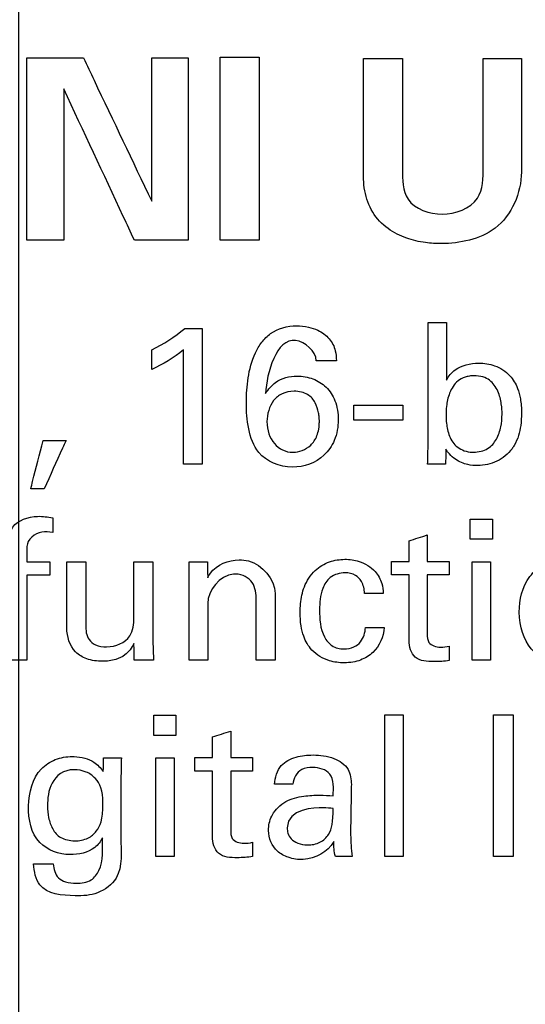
# Model space of a CAD drawing. Header units: inches. Extents: x 0 to 34, y 0 to 22.
# Tile 85 of 111: x 14.396 to 14.647, y 17.82 to 18.308. Entities that reach past the tile are written whole.
import ezdxf

# ---------------------------------------------------------------- set-up
doc = ezdxf.new("R2010")
doc.units = ezdxf.units.IN
doc.header["$LTSCALE"] = 1.87
doc.header["$MEASUREMENT"] = 0
doc.layers.get('0').update_dxf_attribs({"linetype": 'CONTINUOUS'})
doc.layers.add('DATUMCURVES', color=7, linetype='CONTINUOUS')
doc.layers.add('DIMENSIONS', color=7, linetype='CONTINUOUS')
doc.styles.get("Standard").update_dxf_attribs({"font": 'txt', "width": 0.8})
doc.dimstyles.new('DIMSTYLE_1', dxfattribs={"dimtxt": 0.125, "dimasz": 0.18, "dimexe": 0.18, "dimexo": 0.0625, "dimgap": 0.09, "dimtad": 0, "dimtih": 1, "dimtoh": 1, "dimdec": 3, "dimzin": 4, "dimdsep": 46, "dimtxsty": 'STANDARD', "dimblk": '_FILLED', "dimblk1": '_FILLED', "dimblk2": '_FILLED', "dimcen": 0.09, "dimadec": 0, "dimazin": 0, "dimtp": 0.001, "dimtm": 0.001, "dimtfac": 1, "dimtdec": 3, "dimtofl": 0, "dimtmove": 0, "dimatfit": 3, "dimldrblk": '_FILLED', "dimfxl": 1, "dimtolj": 1, "dimtzin": 4, "dimarcsym": 0})

# ---------------------------------------------------------------- blocks, each defined once
blk = doc.blocks.new('_FILLED')
at = {"color": 0, "linetype": 'BYBLOCK'}
blk.add_solid([(0, 0), (-1, 0.1736), (-1, -0.1736)], dxfattribs=at)
blk = doc.blocks.new('*D5')
at = {"layer": 'DIMENSIONS', "color": 2, "linetype": 'CONTINUOUS'}
for p, q in [((13.50928, 17.28152), (13.50928, 20.0984)), ((14.39598, 17.28152), (14.39598, 20.0984)), ((13.50928, 19.9734), (13.14928, 19.9734)), ((14.39598, 19.9734), (14.74806, 19.9734))]:
    blk.add_line(p, q, dxfattribs=at)
at = {"layer": 'DIMENSIONS', "color": 2, "linetype": 'CONTINUOUS', "xscale": 0.18, "yscale": 0.18, "zscale": 0.18}
blk.add_blockref('_FILLED', (13.50928, 19.9734), dxfattribs=at)
at = {"layer": 'DIMENSIONS', "color": 2, "linetype": 'CONTINUOUS', "xscale": 0.18, "yscale": 0.18, "zscale": 0.18, "rotation": 180}
blk.add_blockref('_FILLED', (14.39598, 19.9734), dxfattribs=at)
at = {"layer": 'DIMENSIONS', "color": 2, "linetype": 'CONTINUOUS', "width": 0.8}
for s, p in [('[', (15.33556, 19.9109)), (']', (15.93556, 19.9109)), ('.887', (14.81056, 19.9109)), ('22.52', (15.43556, 19.9109))]:
    blk.add_text(s, height=0.125, dxfattribs=at).set_placement(p)

msp = doc.modelspace()

# ---------------------------------------------------------------- linework, layer by layer
at = {"layer": 'DATUMCURVES', "color": 40, "linetype": 'CONTINUOUS'}
for points, knots in [([(14.40003, 18.28947, 0.8645), (14.40149, 18.28947, 0.8645), (14.41082, 18.28947, 0.8645), (14.42015, 18.28947, 0.8645), (14.42803, 18.28947, 0.8645)], [0, 0, 0, 0, 0.15625, 1, 1, 1, 1]), ([(14.40003, 18.19909, 0.8645), (14.40003, 18.2038, 0.8645), (14.40003, 18.23392, 0.8645), (14.40003, 18.26405, 0.8645), (14.40003, 18.28947, 0.8645)], [0, 0, 0, 0, 0.15625, 1, 1, 1, 1]), ([(14.42803, 18.28947, 0.8645), (14.42979, 18.28576, 0.8645), (14.44109, 18.26206, 0.8645), (14.45238, 18.23835, 0.8645), (14.46191, 18.21835, 0.8645)], [0, 0, 0, 0, 0.15625, 1, 1, 1, 1]), ([(14.46191, 18.21835, 0.8645), (14.46191, 18.22205, 0.8645), (14.46191, 18.24576, 0.8645), (14.46191, 18.26946, 0.8645), (14.46191, 18.28947, 0.8645)], [0, 0, 0, 0, 0.15625, 1, 1, 1, 1]), ([(14.46191, 18.28947, 0.8645), (14.46285, 18.28947, 0.8645), (14.46885, 18.28947, 0.8645), (14.47484, 18.28947, 0.8645), (14.47991, 18.28947, 0.8645)], [0, 0, 0, 0, 0.15625, 1, 1, 1, 1]), ([(14.47991, 18.28947, 0.8645), (14.47991, 18.28476, 0.8645), (14.47991, 18.25464, 0.8645), (14.47991, 18.22451, 0.8645), (14.47991, 18.19909, 0.8645)], [0, 0, 0, 0, 0.15625, 1, 1, 1, 1]), ([(14.49579, 18.28972, 0.8645), (14.4968, 18.28972, 0.8645), (14.50325, 18.28972, 0.8645), (14.50971, 18.28972, 0.8645), (14.51516, 18.28972, 0.8645)], [0, 0, 0, 0, 0.15625, 1, 1, 1, 1]), ([(14.49579, 18.19909, 0.8645), (14.49579, 18.20381, 0.8645), (14.49579, 18.23402, 0.8645), (14.49579, 18.26423, 0.8645), (14.49579, 18.28972, 0.8645)], [0, 0, 0, 0, 0.15625, 1, 1, 1, 1]), ([(14.51516, 18.28972, 0.8645), (14.51516, 18.285, 0.8645), (14.51516, 18.25479, 0.8645), (14.51516, 18.22458, 0.8645), (14.51516, 18.19909, 0.8645)], [0, 0, 0, 0, 0.15625, 1, 1, 1, 1]), ([(14.56678, 18.23522, 0.8645), (14.56678, 18.23803, 0.8645), (14.56678, 18.25603, 0.8645), (14.56678, 18.27403, 0.8645), (14.56678, 18.28922, 0.8645)], [0, 0, 0, 0, 0.15625, 1, 1, 1, 1]), ([(14.56678, 18.28922, 0.8645), (14.56779, 18.28922, 0.8645), (14.57425, 18.28922, 0.8645), (14.58071, 18.28922, 0.8645), (14.58616, 18.28922, 0.8645)], [0, 0, 0, 0, 0.15625, 1, 1, 1, 1]), ([(14.58616, 18.28922, 0.8645), (14.58616, 18.28635, 0.8645), (14.58616, 18.26802, 0.8645), (14.58616, 18.24968, 0.8645), (14.58616, 18.23422, 0.8645)], [0, 0, 0, 0, 0.15625, 1, 1, 1, 1]), ([(14.62616, 18.23522, 0.8645), (14.62616, 18.23803, 0.8645), (14.62616, 18.25603, 0.8645), (14.62616, 18.27403, 0.8645), (14.62616, 18.28922, 0.8645)], [0, 0, 0, 0, 0.15625, 1, 1, 1, 1]), ([(14.62616, 18.28922, 0.8645), (14.62714, 18.28922, 0.8645), (14.63343, 18.28922, 0.8645), (14.63972, 18.28922, 0.8645), (14.64503, 18.28922, 0.8645)], [0, 0, 0, 0, 0.15625, 1, 1, 1, 1]), ([(14.64503, 18.28922, 0.8645), (14.64503, 18.28628, 0.8645), (14.64503, 18.26749, 0.8645), (14.64503, 18.2487, 0.8645), (14.64503, 18.23285, 0.8645)], [0, 0, 0, 0, 0.15625, 1, 1, 1, 1]), ([(14.45328, 18.19909, 0.8645), (14.45146, 18.203, 0.8645), (14.43979, 18.228, 0.8645), (14.42813, 18.253, 0.8645), (14.41829, 18.27409, 0.8645)], [0, 0, 0, 0, 0.15625, 1, 1, 1, 1]), ([(14.41829, 18.27409, 0.8645), (14.41829, 18.27019, 0.8645), (14.41829, 18.24519, 0.8645), (14.41829, 18.22019, 0.8645), (14.41829, 18.19909, 0.8645)], [0, 0, 0, 0, 0.15625, 1, 1, 1, 1]), ([(14.64503, 18.23285, 0.8645), (14.64503, 18.22261, 0.8645), (14.63803, 18.20613, 0.8645), (14.61944, 18.19849, 0.8645), (14.60743, 18.19703, 0.8645), (14.59694, 18.19772, 0.8645), (14.58784, 18.19975, 0.8645), (14.57844, 18.20442, 0.8645), (14.57072, 18.21258, 0.8645), (14.56676, 18.22359, 0.8645), (14.56678, 18.23132, 0.8645), (14.56678, 18.23522, 0.8645)], [0, 0, 0, 0, 0.254306, 0.370789, 0.486737, 0.55245, 0.631347, 0.716886, 0.809616, 0.903037, 1, 1, 1, 1]), ([(14.60579, 18.21197, 0.8645), (14.61218, 18.21197, 0.8645), (14.62604, 18.21682, 0.8645), (14.62616, 18.23001, 0.8645), (14.62616, 18.23522, 0.8645)], [0, 0, 0, 0, 0.55096, 1, 1, 1, 1]), ([(14.58616, 18.23422, 0.8645), (14.58616, 18.22919, 0.8645), (14.58618, 18.21642, 0.8645), (14.59964, 18.21197, 0.8645), (14.60579, 18.21197, 0.8645)], [0, 0, 0, 0, 0.44969, 1, 1, 1, 1]), ([(14.41829, 18.19909, 0.8645), (14.41734, 18.19909, 0.8645), (14.41125, 18.19909, 0.8645), (14.40517, 18.19909, 0.8645), (14.40003, 18.19909, 0.8645)], [0, 0, 0, 0, 0.15625, 1, 1, 1, 1]), ([(14.47991, 18.19909, 0.8645), (14.47852, 18.19909, 0.8645), (14.46965, 18.19909, 0.8645), (14.46077, 18.19909, 0.8645), (14.45328, 18.19909, 0.8645)], [0, 0, 0, 0, 0.15625, 1, 1, 1, 1]), ([(14.51516, 18.19909, 0.8645), (14.51415, 18.19909, 0.8645), (14.50769, 18.19909, 0.8645), (14.50124, 18.19909, 0.8645), (14.49579, 18.19909, 0.8645)], [0, 0, 0, 0, 0.15625, 1, 1, 1, 1]), ([(14.51643, 18.14845, 0.8645), (14.51769, 18.15009, 0.8645), (14.52232, 18.15479, 0.8645), (14.53121, 18.15712, 0.8645), (14.53928, 18.15626, 0.8645), (14.54493, 18.15429, 0.8645), (14.55018, 18.15068, 0.8645), (14.5531, 18.14488, 0.8645), (14.55335, 18.14097, 0.8645), (14.55341, 18.13931, 0.8645)], [0, 0, 0, 0, 0.124789, 0.398948, 0.520491, 0.619648, 0.762348, 0.898718, 1, 1, 1, 1]), ([(14.59882, 18.09673, 0.8645), (14.59882, 18.09993, 0.8645), (14.59882, 18.12041, 0.8645), (14.59882, 18.1409, 0.8645), (14.59882, 18.15818, 0.8645)], [0, 0, 0, 0, 0.15625, 1, 1, 1, 1]), ([(14.60794, 18.15818, 0.8645), (14.60794, 18.1567, 0.8645), (14.60794, 18.1472, 0.8645), (14.60794, 18.1377, 0.8645), (14.60794, 18.12969, 0.8645)], [0, 0, 0, 0, 0.15625, 1, 1, 1, 1]), ([(14.48691, 18.15526, 0.8645), (14.48691, 18.15175, 0.8645), (14.48691, 18.12933, 0.8645), (14.48691, 18.1069, 0.8645), (14.48691, 18.08798, 0.8645)], [0, 0, 0, 0, 0.15625, 1, 1, 1, 1]), ([(14.55019, 18.09583, 0.8645), (14.54934, 18.09459, 0.8645), (14.54465, 18.08914, 0.8645), (14.53118, 18.08418, 0.8645), (14.51424, 18.09099, 0.8645), (14.50939, 18.10567, 0.8645), (14.50849, 18.11825, 0.8645), (14.50934, 18.13104, 0.8645), (14.51189, 18.14117, 0.8645), (14.51518, 18.1468, 0.8645), (14.51643, 18.14845, 0.8645)], [0, 0, 0, 0, 0.04644, 0.220532, 0.408709, 0.54006, 0.676773, 0.802949, 0.936541, 1, 1, 1, 1]), ([(14.5434, 18.13931, 0.8645), (14.54334, 18.14408, 0.8645), (14.52588, 18.15871, 0.8645), (14.5188, 18.13312, 0.8645), (14.5183, 18.12308, 0.8645)], [0, 0, 0, 0, 0.321619, 1, 1, 1, 1]), ([(14.47757, 18.08798, 0.8645), (14.47757, 18.09093, 0.8645), (14.47757, 18.10983, 0.8645), (14.47757, 18.12872, 0.8645), (14.47757, 18.14466, 0.8645)], [0, 0, 0, 0, 0.15625, 1, 1, 1, 1]), ([(14.60794, 18.12969, 0.8645), (14.60903, 18.1316, 0.8645), (14.61313, 18.13666, 0.8645), (14.62258, 18.1386, 0.8645), (14.63229, 18.13733, 0.8645), (14.63945, 18.1327, 0.8645), (14.64317, 18.12629, 0.8645), (14.64483, 18.11992, 0.8645), (14.64523, 18.11368, 0.8645), (14.64489, 18.10756, 0.8645), (14.64381, 18.10203, 0.8645), (14.64239, 18.09878, 0.8645), (14.64144, 18.0972, 0.8645)], [0, 0, 0, 0, 0.091449, 0.259189, 0.369417, 0.495185, 0.596081, 0.670003, 0.766977, 0.854423, 0.924003, 1, 1, 1, 1]), ([(14.62175, 18.13183, 0.8645), (14.62062, 18.13187, 0.8645), (14.61935, 18.13169, 0.8645), (14.6163, 18.13102, 0.8645), (14.61239, 18.12875, 0.8645), (14.60905, 18.12342, 0.8645), (14.60776, 18.11617, 0.8645), (14.60776, 18.1123, 0.8645), (14.60774, 18.10869, 0.8645), (14.60908, 18.10179, 0.8645), (14.61257, 18.096, 0.8645), (14.61796, 18.09406, 0.8645), (14.62069, 18.09393, 0.8645)], [0, 0, 0, 0, 0.03108, 0.062159, 0.124318, 0.248637, 0.372955, 0.497273, 0.625419, 0.753565, 0.881711, 1, 1, 1, 1]), ([(14.62069, 18.09393, 0.8645), (14.62091, 18.09392, 0.8645), (14.6236, 18.09386, 0.8645), (14.62893, 18.0953, 0.8645), (14.63295, 18.10011, 0.8645), (14.63512, 18.10669, 0.8645), (14.63557, 18.11166, 0.8645), (14.63533, 18.11757, 0.8645), (14.63382, 18.12435, 0.8645), (14.63038, 18.12912, 0.8645), (14.62635, 18.13142, 0.8645), (14.62293, 18.13179, 0.8645), (14.62175, 18.13183, 0.8645)], [0, 0, 0, 0, 0.014229, 0.167326, 0.320423, 0.47352, 0.626617, 0.719962, 0.813308, 0.906654, 0.953327, 1, 1, 1, 1]), ([(14.5183, 18.12308, 0.8645), (14.5197, 18.1251, 0.8645), (14.52367, 18.1301, 0.8645), (14.53296, 18.13227, 0.8645), (14.54184, 18.13079, 0.8645), (14.54878, 18.12654, 0.8645), (14.55343, 18.11919, 0.8645), (14.5548, 18.10975, 0.8645), (14.55348, 18.10149, 0.8645), (14.55105, 18.09706, 0.8645), (14.55019, 18.09583, 0.8645)], [0, 0, 0, 0, 0.110495, 0.277898, 0.396883, 0.511588, 0.632591, 0.775828, 0.932797, 1, 1, 1, 1]), ([(14.54496, 18.10917, 0.8645), (14.54497, 18.10983, 0.8645), (14.54494, 18.10995, 0.8645), (14.54486, 18.11162, 0.8645), (14.5445, 18.11423, 0.8645), (14.5432, 18.11862, 0.8645), (14.53969, 18.12286, 0.8645), (14.533, 18.1247, 0.8645), (14.52611, 18.12322, 0.8645), (14.52069, 18.1186, 0.8645), (14.51902, 18.11276, 0.8645), (14.519, 18.10908, 0.8645)], [0, 0, 0, 0, 0.034542, 0.069085, 0.13817, 0.276339, 0.414509, 0.552679, 0.664509, 0.776339, 1, 1, 1, 1]), ([(14.56197, 18.11725, 0.8645), (14.56324, 18.11725, 0.8645), (14.57137, 18.11725, 0.8645), (14.5795, 18.11725, 0.8645), (14.58637, 18.11725, 0.8645)], [0, 0, 0, 0, 0.15625, 1, 1, 1, 1]), ([(14.519, 18.10908, 0.8645), (14.51896, 18.10489, 0.8645), (14.52102, 18.09901, 0.8645), (14.5266, 18.09468, 0.8645), (14.53147, 18.09359, 0.8645), (14.53653, 18.09447, 0.8645), (14.54086, 18.09712, 0.8645), (14.54354, 18.10096, 0.8645), (14.54458, 18.10479, 0.8645), (14.54491, 18.10708, 0.8645), (14.54495, 18.10869, 0.8645), (14.54496, 18.10917, 0.8645)], [0, 0, 0, 0, 0.277115, 0.415673, 0.55423, 0.665673, 0.777115, 0.888558, 0.944279, 0.972139, 1, 1, 1, 1]), ([(14.58637, 18.10986, 0.8645), (14.58509, 18.10986, 0.8645), (14.57696, 18.10986, 0.8645), (14.56883, 18.10986, 0.8645), (14.56197, 18.10986, 0.8645)], [0, 0, 0, 0, 0.15625, 1, 1, 1, 1]), ([(14.40193, 18.07573, 0.8645), (14.40225, 18.07698, 0.8645), (14.40433, 18.08495, 0.8645), (14.4064, 18.09292, 0.8645), (14.40816, 18.09965, 0.8645)], [0, 0, 0, 0, 0.15625, 1, 1, 1, 1]), ([(14.41944, 18.09965, 0.8645), (14.41887, 18.0984, 0.8645), (14.41524, 18.09043, 0.8645), (14.41161, 18.08246, 0.8645), (14.40855, 18.07573, 0.8645)], [0, 0, 0, 0, 0.15625, 1, 1, 1, 1]), ([(14.64144, 18.0972, 0.8645), (14.64112, 18.09667, 0.8645), (14.63896, 18.09343, 0.8645), (14.63456, 18.08972, 0.8645), (14.62828, 18.08765, 0.8645), (14.62338, 18.08714, 0.8645), (14.61789, 18.08766, 0.8645), (14.61302, 18.0897, 0.8645), (14.60951, 18.09266, 0.8645), (14.6082, 18.09457, 0.8645), (14.60766, 18.09537, 0.8645)], [0, 0, 0, 0, 0.045932, 0.290912, 0.414213, 0.539183, 0.659108, 0.826412, 0.927197, 1, 1, 1, 1]), ([(14.39105, 18.04511, 0.8645), (14.39105, 18.04905, 0.8645), (14.39086, 18.05883, 0.8645), (14.40366, 18.06291, 0.8645), (14.41035, 18.06181, 0.8645), (14.41282, 18.06144, 0.8645)], [0, 0, 0, 0, 0.361826, 0.770653, 1, 1, 1, 1]), ([(14.41282, 18.05415, 0.8645), (14.41104, 18.05426, 0.8645), (14.40599, 18.05539, 0.8645), (14.40009, 18.05066, 0.8645), (14.40009, 18.04724, 0.8645)], [0, 0, 0, 0, 0.342883, 1, 1, 1, 1]), ([(14.41983, 18.0068, 0.8645), (14.41983, 18.00851, 0.8645), (14.41983, 18.01943, 0.8645), (14.41983, 18.03035, 0.8645), (14.41983, 18.03957, 0.8645)], [0, 0, 0, 0, 0.15625, 1, 1, 1, 1]), ([(14.42917, 18.03957, 0.8645), (14.42917, 18.03793, 0.8645), (14.42917, 18.02746, 0.8645), (14.42917, 18.01699, 0.8645), (14.42917, 18.00816, 0.8645)], [0, 0, 0, 0, 0.15625, 1, 1, 1, 1]), ([(14.45308, 18.01195, 0.8645), (14.45308, 18.01339, 0.8645), (14.45308, 18.0226, 0.8645), (14.45308, 18.0318, 0.8645), (14.45308, 18.03957, 0.8645)], [0, 0, 0, 0, 0.15625, 1, 1, 1, 1]), ([(14.4625, 18.03957, 0.8645), (14.4625, 18.0375, 0.8645), (14.4625, 18.02428, 0.8645), (14.4625, 18.01106, 0.8645), (14.4625, 17.9999, 0.8645)], [0, 0, 0, 0, 0.15625, 1, 1, 1, 1]), ([(14.48963, 18.03169, 0.8645), (14.49004, 18.03246, 0.8645), (14.49304, 18.03783, 0.8645), (14.50003, 18.04054, 0.8645), (14.50528, 18.04054, 0.8645)], [0, 0, 0, 0, 0.142335, 1, 1, 1, 1]), ([(14.50528, 18.04054, 0.8645), (14.50683, 18.04054, 0.8645), (14.5153, 18.03997, 0.8645), (14.52298, 18.03084, 0.8645), (14.52298, 18.02392, 0.8645)], [0, 0, 0, 0, 0.182595, 1, 1, 1, 1]), ([(14.53562, 18.01879, 0.8645), (14.53589, 18.02166, 0.8645), (14.53713, 18.02769, 0.8645), (14.54202, 18.0355, 0.8645), (14.54965, 18.03999, 0.8645), (14.55739, 18.04117, 0.8645), (14.56548, 18.04014, 0.8645), (14.57251, 18.03592, 0.8645), (14.57608, 18.02951, 0.8645), (14.57653, 18.02556, 0.8645), (14.57664, 18.02392, 0.8645)], [0, 0, 0, 0, 0.136963, 0.292027, 0.425449, 0.547879, 0.661168, 0.811449, 0.92086, 1, 1, 1, 1]), ([(14.62068, 17.99076, 0.8645), (14.62068, 17.9933, 0.8645), (14.62068, 18.00957, 0.8645), (14.62068, 18.02584, 0.8645), (14.62068, 18.03957, 0.8645)], [0, 0, 0, 0, 0.15625, 1, 1, 1, 1]), ([(14.62982, 18.03957, 0.8645), (14.62982, 18.03703, 0.8645), (14.62982, 18.02076, 0.8645), (14.62982, 18.00449, 0.8645), (14.62982, 17.99076, 0.8645)], [0, 0, 0, 0, 0.15625, 1, 1, 1, 1]), ([(14.66691, 17.98913, 0.8645), (14.66355, 17.98925, 0.8645), (14.65658, 17.99069, 0.8645), (14.64705, 17.99788, 0.8645), (14.64236, 18.01281, 0.8645), (14.64609, 18.03047, 0.8645), (14.65623, 18.03902, 0.8645), (14.66383, 18.0409, 0.8645), (14.66882, 18.04083, 0.8645)], [0, 0, 0, 0, 0.123708, 0.261161, 0.536068, 0.768034, 0.884017, 1, 1, 1, 1]), ([(14.5674, 18.02392, 0.8645), (14.56723, 18.02596, 0.8645), (14.56657, 18.02949, 0.8645), (14.5628, 18.0335, 0.8645), (14.55692, 18.03464, 0.8645), (14.55008, 18.03271, 0.8645), (14.54548, 18.02519, 0.8645), (14.54505, 18.01931, 0.8645), (14.54505, 18.01574, 0.8645)], [0, 0, 0, 0, 0.151347, 0.253333, 0.385529, 0.574315, 0.737055, 1, 1, 1, 1]), ([(14.40009, 18.03296, 0.8645), (14.40009, 18.03076, 0.8645), (14.40009, 18.01669, 0.8645), (14.40009, 18.00263, 0.8645), (14.40009, 17.99076, 0.8645)], [0, 0, 0, 0, 0.15625, 1, 1, 1, 1]), ([(14.48049, 17.99076, 0.8645), (14.48049, 17.99301, 0.8645), (14.48049, 18.0074, 0.8645), (14.48049, 18.02178, 0.8645), (14.48049, 18.03392, 0.8645)], [0, 0, 0, 0, 0.15625, 1, 1, 1, 1]), ([(14.51365, 18.02177, 0.8645), (14.51365, 18.02469, 0.8645), (14.5122, 18.0313, 0.8645), (14.4985, 18.03637, 0.8645), (14.48963, 18.02531, 0.8645), (14.48963, 18.01886, 0.8645)], [0, 0, 0, 0, 0.234482, 0.482198, 1, 1, 1, 1]), ([(14.58938, 18.00048, 0.8645), (14.58938, 18.00218, 0.8645), (14.58938, 18.01304, 0.8645), (14.58938, 18.02389, 0.8645), (14.58938, 18.03305, 0.8645)], [0, 0, 0, 0, 0.15625, 1, 1, 1, 1]), ([(14.59842, 18.03305, 0.8645), (14.59842, 18.03153, 0.8645), (14.59842, 18.02177, 0.8645), (14.59842, 18.01202, 0.8645), (14.59842, 18.00379, 0.8645)], [0, 0, 0, 0, 0.15625, 1, 1, 1, 1]), ([(14.51365, 17.99076, 0.8645), (14.51365, 17.99237, 0.8645), (14.51365, 18.00271, 0.8645), (14.51365, 18.01305, 0.8645), (14.51365, 18.02177, 0.8645)], [0, 0, 0, 0, 0.15625, 1, 1, 1, 1]), ([(14.52298, 18.02392, 0.8645), (14.52298, 18.02219, 0.8645), (14.52298, 18.01114, 0.8645), (14.52298, 18.00008, 0.8645), (14.52298, 17.99076, 0.8645)], [0, 0, 0, 0, 0.15625, 1, 1, 1, 1]), ([(14.48963, 18.01886, 0.8645), (14.48963, 18.01739, 0.8645), (14.48963, 18.00803, 0.8645), (14.48963, 17.99866, 0.8645), (14.48963, 17.99076, 0.8645)], [0, 0, 0, 0, 0.15625, 1, 1, 1, 1]), ([(14.57703, 18.007, 0.8645), (14.57676, 18.0025, 0.8645), (14.57369, 17.99537, 0.8645), (14.56647, 17.99105, 0.8645), (14.56149, 17.98971, 0.8645), (14.55626, 17.98931, 0.8645), (14.54895, 17.99025, 0.8645), (14.54114, 17.99469, 0.8645), (14.53727, 18.00174, 0.8645), (14.53567, 18.00822, 0.8645), (14.53533, 18.01366, 0.8645), (14.53548, 18.01736, 0.8645), (14.53562, 18.01879, 0.8645)], [0, 0, 0, 0, 0.19111, 0.292339, 0.348036, 0.408836, 0.513499, 0.657449, 0.769279, 0.844377, 0.939404, 1, 1, 1, 1]), ([(14.54505, 18.01574, 0.8645), (14.54505, 18.01119, 0.8645), (14.54543, 18.00439, 0.8645), (14.55097, 17.99732, 0.8645), (14.55682, 17.99603, 0.8645), (14.56198, 17.9969, 0.8645), (14.56652, 18.00043, 0.8645), (14.5677, 18.0045, 0.8645), (14.5678, 18.007, 0.8645)], [0, 0, 0, 0, 0.32367, 0.458647, 0.606073, 0.724806, 0.822142, 1, 1, 1, 1]), ([(14.42917, 18.00816, 0.8645), (14.42917, 18.0057, 0.8645), (14.4296, 18.00149, 0.8645), (14.43434, 17.99775, 0.8645), (14.44185, 17.99672, 0.8645), (14.45225, 18.00069, 0.8645), (14.45308, 18.00883, 0.8645), (14.45308, 18.01195, 0.8645)], [0, 0, 0, 0, 0.188392, 0.292353, 0.436902, 0.760942, 1, 1, 1, 1]), ([(14.45308, 17.99912, 0.8645), (14.45197, 17.99697, 0.8645), (14.4495, 17.99348, 0.8645), (14.44367, 17.99069, 0.8645), (14.4371, 17.98999, 0.8645), (14.43, 17.99086, 0.8645), (14.4219, 17.99557, 0.8645), (14.41983, 18.00259, 0.8645), (14.41983, 18.0068, 0.8645)], [0, 0, 0, 0, 0.157909, 0.266192, 0.411341, 0.584125, 0.725282, 1, 1, 1, 1]), ([(14.60931, 17.99067, 0.8645), (14.60682, 17.99023, 0.8645), (14.60132, 17.98993, 0.8645), (14.59135, 17.99041, 0.8645), (14.58938, 17.99757, 0.8645), (14.58938, 18.00048, 0.8645)], [0, 0, 0, 0, 0.293415, 0.66285, 1, 1, 1, 1]), ([(14.59842, 18.00379, 0.8645), (14.59842, 18.00237, 0.8645), (14.59861, 17.9984, 0.8645), (14.60453, 17.99693, 0.8645), (14.60789, 17.99742, 0.8645), (14.60931, 17.99776, 0.8645)], [0, 0, 0, 0, 0.286555, 0.702451, 1, 1, 1, 1]), ([(14.57743, 17.89354, 0.8645), (14.57743, 17.89719, 0.8645), (14.57743, 17.92055, 0.8645), (14.57743, 17.94392, 0.8645), (14.57743, 17.96363, 0.8645)], [0, 0, 0, 0, 0.15625, 1, 1, 1, 1]), ([(14.58656, 17.96363, 0.8645), (14.58656, 17.95998, 0.8645), (14.58656, 17.93662, 0.8645), (14.58656, 17.91325, 0.8645), (14.58656, 17.89354, 0.8645)], [0, 0, 0, 0, 0.15625, 1, 1, 1, 1]), ([(14.63129, 17.89354, 0.8645), (14.63129, 17.89719, 0.8645), (14.63129, 17.92059, 0.8645), (14.63129, 17.94399, 0.8645), (14.63129, 17.96373, 0.8645)], [0, 0, 0, 0, 0.15625, 1, 1, 1, 1]), ([(14.64101, 17.96373, 0.8645), (14.64101, 17.96008, 0.8645), (14.64101, 17.93668, 0.8645), (14.64101, 17.91328, 0.8645), (14.64101, 17.89354, 0.8645)], [0, 0, 0, 0, 0.15625, 1, 1, 1, 1]), ([(14.42138, 17.89441, 0.8645), (14.416, 17.89441, 0.8645), (14.40324, 17.89911, 0.8645), (14.39935, 17.91879, 0.8645), (14.40346, 17.93515, 0.8645), (14.41402, 17.94212, 0.8645), (14.41998, 17.94306, 0.8645), (14.42315, 17.94302, 0.8645), (14.42345, 17.94301, 0.8645)], [0, 0, 0, 0, 0.22339, 0.483803, 0.754472, 0.868988, 0.987506, 1, 1, 1, 1]), ([(14.42345, 17.94301, 0.8645), (14.42527, 17.94296, 0.8645), (14.42866, 17.94251, 0.8645), (14.43392, 17.94027, 0.8645), (14.43656, 17.93738, 0.8645), (14.43791, 17.93563, 0.8645)], [0, 0, 0, 0, 0.321908, 0.605929, 1, 1, 1, 1]), ([(14.46388, 17.89354, 0.8645), (14.46388, 17.89608, 0.8645), (14.46388, 17.91235, 0.8645), (14.46388, 17.92862, 0.8645), (14.46388, 17.94235, 0.8645)], [0, 0, 0, 0, 0.15625, 1, 1, 1, 1]), ([(14.473, 17.94235, 0.8645), (14.473, 17.9398, 0.8645), (14.473, 17.92353, 0.8645), (14.473, 17.90726, 0.8645), (14.473, 17.89354, 0.8645)], [0, 0, 0, 0, 0.15625, 1, 1, 1, 1]), ([(14.52268, 17.92932, 0.8645), (14.52307, 17.93258, 0.8645), (14.52472, 17.93914, 0.8645), (14.53341, 17.94322, 0.8645), (14.54248, 17.94415, 0.8645), (14.55181, 17.94306, 0.8645), (14.55999, 17.93758, 0.8645), (14.5608, 17.93168, 0.8645), (14.5608, 17.92912, 0.8645)], [0, 0, 0, 0, 0.183112, 0.339756, 0.497731, 0.692636, 0.857358, 1, 1, 1, 1]), ([(14.43771, 17.92008, 0.8645), (14.43771, 17.92621, 0.8645), (14.43567, 17.93143, 0.8645), (14.42965, 17.93569, 0.8645), (14.41941, 17.93763, 0.8645), (14.41086, 17.93047, 0.8645), (14.41028, 17.92212, 0.8645), (14.4103, 17.91862, 0.8645)], [0, 0, 0, 0, 0.206483, 0.311718, 0.416953, 0.708477, 1, 1, 1, 1]), ([(14.54165, 17.93758, 0.8645), (14.53981, 17.93758, 0.8645), (14.53486, 17.93721, 0.8645), (14.53197, 17.93214, 0.8645), (14.53183, 17.92932, 0.8645)], [0, 0, 0, 0, 0.394115, 1, 1, 1, 1]), ([(14.55186, 17.92358, 0.8645), (14.55186, 17.92722, 0.8645), (14.55266, 17.93538, 0.8645), (14.54466, 17.93758, 0.8645), (14.54165, 17.93758, 0.8645)], [0, 0, 0, 0, 0.547448, 1, 1, 1, 1]), ([(14.44666, 17.9335, 0.8645), (14.44666, 17.93191, 0.8645), (14.44663, 17.92173, 0.8645), (14.44659, 17.91156, 0.8645), (14.44657, 17.90297, 0.8645)], [0, 0, 0, 0, 0.15625, 1, 1, 1, 1]), ([(14.49196, 17.90326, 0.8645), (14.49196, 17.90496, 0.8645), (14.49196, 17.91581, 0.8645), (14.49196, 17.92667, 0.8645), (14.49196, 17.93583, 0.8645)], [0, 0, 0, 0, 0.15625, 1, 1, 1, 1]), ([(14.50101, 17.93583, 0.8645), (14.50101, 17.9343, 0.8645), (14.50101, 17.92455, 0.8645), (14.50101, 17.9148, 0.8645), (14.50101, 17.90657, 0.8645)], [0, 0, 0, 0, 0.15625, 1, 1, 1, 1]), ([(14.5608, 17.92912, 0.8645), (14.56078, 17.92791, 0.8645), (14.56065, 17.92013, 0.8645), (14.56052, 17.91235, 0.8645), (14.56041, 17.90579, 0.8645)], [0, 0, 0, 0, 0.15625, 1, 1, 1, 1]), ([(14.52169, 17.91405, 0.8645), (14.52322, 17.9168, 0.8645), (14.52796, 17.92147, 0.8645), (14.53683, 17.92355, 0.8645), (14.54479, 17.92401, 0.8645), (14.54966, 17.92373, 0.8645), (14.55186, 17.92358, 0.8645)], [0, 0, 0, 0, 0.28076, 0.5619, 0.801076, 1, 1, 1, 1]), ([(14.4103, 17.91862, 0.8645), (14.41031, 17.91652, 0.8645), (14.41056, 17.91281, 0.8645), (14.41251, 17.90685, 0.8645), (14.4163, 17.90246, 0.8645), (14.42361, 17.90067, 0.8645), (14.43077, 17.9022, 0.8645), (14.4333, 17.90462, 0.8645), (14.43442, 17.90608, 0.8645)], [0, 0, 0, 0, 0.16914, 0.33828, 0.50742, 0.67656, 0.83828, 1, 1, 1, 1]), ([(14.52901, 17.90764, 0.8645), (14.52901, 17.90608, 0.8645), (14.52971, 17.90184, 0.8645), (14.53723, 17.89843, 0.8645), (14.54563, 17.90001, 0.8645), (14.55128, 17.90569, 0.8645), (14.55166, 17.91045, 0.8645), (14.55186, 17.91726, 0.8645)], [0, 0, 0, 0, 0.236306, 0.472611, 0.607459, 0.742308, 1, 1, 1, 1]), ([(14.55205, 17.90083, 0.8645), (14.54927, 17.89571, 0.8645), (14.54021, 17.89086, 0.8645), (14.5299, 17.89262, 0.8645), (14.5223, 17.89649, 0.8645), (14.51885, 17.90511, 0.8645), (14.52032, 17.91147, 0.8645), (14.52157, 17.91384, 0.8645), (14.52169, 17.91405, 0.8645)], [0, 0, 0, 0, 0.347898, 0.497085, 0.620459, 0.842044, 0.98568, 1, 1, 1, 1]), ([(14.44657, 17.90297, 0.8645), (14.44657, 17.89619, 0.8645), (14.44835, 17.88401, 0.8645), (14.43535, 17.87433, 0.8645), (14.42199, 17.87364, 0.8645), (14.40565, 17.87525, 0.8645), (14.40361, 17.88615, 0.8645), (14.4034, 17.88975, 0.8645)], [0, 0, 0, 0, 0.281275, 0.443234, 0.598483, 0.850752, 1, 1, 1, 1]), ([(14.41312, 17.88975, 0.8645), (14.4133, 17.88733, 0.8645), (14.41439, 17.8832, 0.8645), (14.41954, 17.88047, 0.8645), (14.42515, 17.88001, 0.8645), (14.43193, 17.88077, 0.8645), (14.43837, 17.88931, 0.8645), (14.43743, 17.89725, 0.8645), (14.43743, 17.90268, 0.8645)], [0, 0, 0, 0, 0.15655, 0.241582, 0.358109, 0.520914, 0.650152, 1, 1, 1, 1]), ([(14.43743, 17.90268, 0.8645), (14.43656, 17.90088, 0.8645), (14.43251, 17.89573, 0.8645), (14.42565, 17.89441, 0.8645), (14.42138, 17.89441, 0.8645)], [0, 0, 0, 0, 0.319017, 1, 1, 1, 1]), ([(14.5119, 17.89344, 0.8645), (14.5094, 17.893, 0.8645), (14.5039, 17.8927, 0.8645), (14.49394, 17.8932, 0.8645), (14.49196, 17.90035, 0.8645), (14.49196, 17.90326, 0.8645)], [0, 0, 0, 0, 0.293919, 0.662906, 1, 1, 1, 1]), ([(14.50101, 17.90657, 0.8645), (14.50101, 17.90515, 0.8645), (14.5012, 17.90118, 0.8645), (14.50711, 17.89971, 0.8645), (14.51047, 17.90019, 0.8645), (14.5119, 17.90054, 0.8645)], [0, 0, 0, 0, 0.286528, 0.702386, 1, 1, 1, 1]), ([(14.56041, 17.90579, 0.8645), (14.56041, 17.90527, 0.8645), (14.5605, 17.90118, 0.8645), (14.5607, 17.89708, 0.8645), (14.56119, 17.89354, 0.8645)], [0, 0, 0, 0, 0.125707, 1, 1, 1, 1])]:
    msp.add_open_spline(points, degree=3, knots=knots, dxfattribs=at)
for points in [[(14.59882, 18.15818, 0.8645), (14.60186, 18.15818, 0.8645), (14.6049, 18.15818, 0.8645), (14.60794, 18.15818, 0.8645)], [(14.46192, 18.14466, 0.8645), (14.46767, 18.14767, 0.8645), (14.4733, 18.15106, 0.8645), (14.47825, 18.15526, 0.8645)], [(14.47825, 18.15526, 0.8645), (14.48114, 18.15526, 0.8645), (14.48402, 18.15526, 0.8645), (14.48691, 18.15526, 0.8645)], [(14.47757, 18.14466, 0.8645), (14.47287, 18.14072, 0.8645), (14.46748, 18.13755, 0.8645), (14.46192, 18.13494, 0.8645)], [(14.46192, 18.13494, 0.8645), (14.46192, 18.13818, 0.8645), (14.46192, 18.14142, 0.8645), (14.46192, 18.14466, 0.8645)], [(14.55341, 18.13931, 0.8645), (14.55007, 18.13931, 0.8645), (14.54673, 18.13931, 0.8645), (14.5434, 18.13931, 0.8645)], [(14.56197, 18.10986, 0.8645), (14.56197, 18.11232, 0.8645), (14.56197, 18.11478, 0.8645), (14.56197, 18.11725, 0.8645)], [(14.58637, 18.11725, 0.8645), (14.58637, 18.11478, 0.8645), (14.58637, 18.11232, 0.8645), (14.58637, 18.10986, 0.8645)], [(14.40816, 18.09965, 0.8645), (14.41192, 18.09965, 0.8645), (14.41568, 18.09965, 0.8645), (14.41944, 18.09965, 0.8645)], [(14.59861, 18.08798, 0.8645), (14.59868, 18.0909, 0.8645), (14.59875, 18.09381, 0.8645), (14.59882, 18.09673, 0.8645)], [(14.60766, 18.09537, 0.8645), (14.6076, 18.09291, 0.8645), (14.60753, 18.09045, 0.8645), (14.60747, 18.08798, 0.8645)], [(14.48691, 18.08798, 0.8645), (14.48379, 18.08798, 0.8645), (14.48068, 18.08798, 0.8645), (14.47757, 18.08798, 0.8645)], [(14.60747, 18.08798, 0.8645), (14.60452, 18.08798, 0.8645), (14.60156, 18.08798, 0.8645), (14.59861, 18.08798, 0.8645)], [(14.40855, 18.07573, 0.8645), (14.40634, 18.07573, 0.8645), (14.40414, 18.07573, 0.8645), (14.40193, 18.07573, 0.8645)], [(14.41282, 18.06144, 0.8645), (14.41282, 18.05901, 0.8645), (14.41282, 18.05658, 0.8645), (14.41282, 18.05415, 0.8645)], [(14.61972, 18.06076, 0.8645), (14.62338, 18.06076, 0.8645), (14.62704, 18.06076, 0.8645), (14.6307, 18.06076, 0.8645)], [(14.61972, 18.05074, 0.8645), (14.61972, 18.05408, 0.8645), (14.61972, 18.05742, 0.8645), (14.61972, 18.06076, 0.8645)], [(14.6307, 18.06076, 0.8645), (14.6307, 18.05742, 0.8645), (14.6307, 18.05408, 0.8645), (14.6307, 18.05074, 0.8645)], [(14.58938, 18.04997, 0.8645), (14.59239, 18.05094, 0.8645), (14.59541, 18.05192, 0.8645), (14.59842, 18.05289, 0.8645)], [(14.58938, 18.03976, 0.8645), (14.58938, 18.04316, 0.8645), (14.58938, 18.04657, 0.8645), (14.58938, 18.04997, 0.8645)], [(14.59842, 18.05289, 0.8645), (14.59842, 18.04851, 0.8645), (14.59842, 18.04413, 0.8645), (14.59842, 18.03976, 0.8645)], [(14.6307, 18.05074, 0.8645), (14.62704, 18.05074, 0.8645), (14.62338, 18.05074, 0.8645), (14.61972, 18.05074, 0.8645)], [(14.40009, 18.04724, 0.8645), (14.40009, 18.04469, 0.8645), (14.40009, 18.04213, 0.8645), (14.40009, 18.03957, 0.8645)], [(14.40009, 18.03957, 0.8645), (14.40388, 18.03957, 0.8645), (14.40767, 18.03957, 0.8645), (14.41147, 18.03957, 0.8645)], [(14.41147, 18.03957, 0.8645), (14.41147, 18.03736, 0.8645), (14.41147, 18.03516, 0.8645), (14.41147, 18.03296, 0.8645)], [(14.41983, 18.03957, 0.8645), (14.42294, 18.03957, 0.8645), (14.42606, 18.03957, 0.8645), (14.42917, 18.03957, 0.8645)], [(14.45308, 18.03957, 0.8645), (14.45622, 18.03957, 0.8645), (14.45936, 18.03957, 0.8645), (14.4625, 18.03957, 0.8645)], [(14.48049, 18.03392, 0.8645), (14.48046, 18.03581, 0.8645), (14.48043, 18.03769, 0.8645), (14.48039, 18.03957, 0.8645)], [(14.48039, 18.03957, 0.8645), (14.48344, 18.03957, 0.8645), (14.48649, 18.03957, 0.8645), (14.48954, 18.03957, 0.8645)], [(14.48954, 18.03957, 0.8645), (14.48957, 18.03694, 0.8645), (14.4896, 18.03431, 0.8645), (14.48963, 18.03169, 0.8645)], [(14.58072, 18.03976, 0.8645), (14.58361, 18.03976, 0.8645), (14.58649, 18.03976, 0.8645), (14.58938, 18.03976, 0.8645)], [(14.58072, 18.03305, 0.8645), (14.58072, 18.03529, 0.8645), (14.58072, 18.03752, 0.8645), (14.58072, 18.03976, 0.8645)], [(14.59842, 18.03976, 0.8645), (14.60205, 18.03976, 0.8645), (14.60568, 18.03976, 0.8645), (14.60931, 18.03976, 0.8645)], [(14.60931, 18.03976, 0.8645), (14.60931, 18.03752, 0.8645), (14.60931, 18.03529, 0.8645), (14.60931, 18.03305, 0.8645)], [(14.62068, 18.03957, 0.8645), (14.62373, 18.03957, 0.8645), (14.62678, 18.03957, 0.8645), (14.62982, 18.03957, 0.8645)], [(14.41147, 18.03296, 0.8645), (14.40767, 18.03296, 0.8645), (14.40388, 18.03296, 0.8645), (14.40009, 18.03296, 0.8645)], [(14.58938, 18.03305, 0.8645), (14.58649, 18.03305, 0.8645), (14.58361, 18.03305, 0.8645), (14.58072, 18.03305, 0.8645)], [(14.60931, 18.03305, 0.8645), (14.60568, 18.03305, 0.8645), (14.60205, 18.03305, 0.8645), (14.59842, 18.03305, 0.8645)], [(14.57664, 18.02392, 0.8645), (14.57356, 18.02392, 0.8645), (14.57048, 18.02392, 0.8645), (14.5674, 18.02392, 0.8645)], [(14.5678, 18.007, 0.8645), (14.57088, 18.007, 0.8645), (14.57395, 18.007, 0.8645), (14.57703, 18.007, 0.8645)], [(14.45327, 17.99076, 0.8645), (14.4532, 17.99355, 0.8645), (14.45314, 17.99633, 0.8645), (14.45308, 17.99912, 0.8645)], [(14.4625, 17.9999, 0.8645), (14.4625, 17.99685, 0.8645), (14.4627, 17.99381, 0.8645), (14.4628, 17.99076, 0.8645)], [(14.60931, 17.99776, 0.8645), (14.60931, 17.99539, 0.8645), (14.60931, 17.99303, 0.8645), (14.60931, 17.99067, 0.8645)], [(14.40009, 17.99076, 0.8645), (14.39708, 17.99076, 0.8645), (14.39406, 17.99076, 0.8645), (14.39105, 17.99076, 0.8645)], [(14.4628, 17.99076, 0.8645), (14.45962, 17.99076, 0.8645), (14.45645, 17.99076, 0.8645), (14.45327, 17.99076, 0.8645)], [(14.48963, 17.99076, 0.8645), (14.48658, 17.99076, 0.8645), (14.48354, 17.99076, 0.8645), (14.48049, 17.99076, 0.8645)], [(14.52298, 17.99076, 0.8645), (14.51987, 17.99076, 0.8645), (14.51676, 17.99076, 0.8645), (14.51365, 17.99076, 0.8645)], [(14.62982, 17.99076, 0.8645), (14.62678, 17.99076, 0.8645), (14.62373, 17.99076, 0.8645), (14.62068, 17.99076, 0.8645)], [(14.4629, 17.96354, 0.8645), (14.46656, 17.96354, 0.8645), (14.47022, 17.96354, 0.8645), (14.47388, 17.96354, 0.8645)], [(14.4629, 17.95352, 0.8645), (14.4629, 17.95686, 0.8645), (14.4629, 17.9602, 0.8645), (14.4629, 17.96354, 0.8645)], [(14.47388, 17.96354, 0.8645), (14.47388, 17.9602, 0.8645), (14.47388, 17.95686, 0.8645), (14.47388, 17.95352, 0.8645)], [(14.57743, 17.96363, 0.8645), (14.58047, 17.96363, 0.8645), (14.58351, 17.96363, 0.8645), (14.58656, 17.96363, 0.8645)], [(14.63129, 17.96373, 0.8645), (14.63453, 17.96373, 0.8645), (14.63777, 17.96373, 0.8645), (14.64101, 17.96373, 0.8645)], [(14.47388, 17.95352, 0.8645), (14.47022, 17.95352, 0.8645), (14.46656, 17.95352, 0.8645), (14.4629, 17.95352, 0.8645)], [(14.49196, 17.95275, 0.8645), (14.49498, 17.95372, 0.8645), (14.498, 17.95469, 0.8645), (14.50101, 17.95567, 0.8645)], [(14.49196, 17.94254, 0.8645), (14.49196, 17.94594, 0.8645), (14.49196, 17.94934, 0.8645), (14.49196, 17.95275, 0.8645)], [(14.50101, 17.95567, 0.8645), (14.50101, 17.95129, 0.8645), (14.50101, 17.94691, 0.8645), (14.50101, 17.94254, 0.8645)], [(14.43791, 17.93563, 0.8645), (14.43795, 17.93787, 0.8645), (14.43798, 17.94011, 0.8645), (14.43801, 17.94235, 0.8645)], [(14.43801, 17.94235, 0.8645), (14.44096, 17.94235, 0.8645), (14.44391, 17.94235, 0.8645), (14.44685, 17.94235, 0.8645)], [(14.44685, 17.94235, 0.8645), (14.44679, 17.9394, 0.8645), (14.44673, 17.93645, 0.8645), (14.44666, 17.9335, 0.8645)], [(14.46388, 17.94235, 0.8645), (14.46692, 17.94235, 0.8645), (14.46996, 17.94235, 0.8645), (14.473, 17.94235, 0.8645)], [(14.48331, 17.94254, 0.8645), (14.4862, 17.94254, 0.8645), (14.48908, 17.94254, 0.8645), (14.49196, 17.94254, 0.8645)], [(14.48331, 17.93583, 0.8645), (14.48331, 17.93806, 0.8645), (14.48331, 17.9403, 0.8645), (14.48331, 17.94254, 0.8645)], [(14.50101, 17.94254, 0.8645), (14.50464, 17.94254, 0.8645), (14.50827, 17.94254, 0.8645), (14.5119, 17.94254, 0.8645)], [(14.5119, 17.94254, 0.8645), (14.5119, 17.9403, 0.8645), (14.5119, 17.93806, 0.8645), (14.5119, 17.93583, 0.8645)], [(14.49196, 17.93583, 0.8645), (14.48908, 17.93583, 0.8645), (14.4862, 17.93583, 0.8645), (14.48331, 17.93583, 0.8645)], [(14.5119, 17.93583, 0.8645), (14.50827, 17.93583, 0.8645), (14.50464, 17.93583, 0.8645), (14.50101, 17.93583, 0.8645)], [(14.53183, 17.92932, 0.8645), (14.52878, 17.92932, 0.8645), (14.52573, 17.92932, 0.8645), (14.52268, 17.92932, 0.8645)], [(14.43442, 17.90608, 0.8645), (14.43635, 17.90861, 0.8645), (14.43771, 17.91123, 0.8645), (14.43771, 17.92008, 0.8645)], [(14.5466, 17.91755, 0.8645), (14.54291, 17.91755, 0.8645), (14.52901, 17.91755, 0.8645), (14.52901, 17.90764, 0.8645)], [(14.55186, 17.91726, 0.8645), (14.55021, 17.91746, 0.8645), (14.54884, 17.91755, 0.8645), (14.5466, 17.91755, 0.8645)], [(14.5119, 17.90054, 0.8645), (14.5119, 17.89817, 0.8645), (14.5119, 17.89581, 0.8645), (14.5119, 17.89344, 0.8645)], [(14.55292, 17.89354, 0.8645), (14.55226, 17.89589, 0.8645), (14.55205, 17.89838, 0.8645), (14.55205, 17.90083, 0.8645)], [(14.473, 17.89354, 0.8645), (14.46996, 17.89354, 0.8645), (14.46692, 17.89354, 0.8645), (14.46388, 17.89354, 0.8645)], [(14.56119, 17.89354, 0.8645), (14.55843, 17.89354, 0.8645), (14.55568, 17.89354, 0.8645), (14.55292, 17.89354, 0.8645)], [(14.58656, 17.89354, 0.8645), (14.58351, 17.89354, 0.8645), (14.58047, 17.89354, 0.8645), (14.57743, 17.89354, 0.8645)], [(14.64101, 17.89354, 0.8645), (14.63777, 17.89354, 0.8645), (14.63453, 17.89354, 0.8645), (14.63129, 17.89354, 0.8645)], [(14.4034, 17.88975, 0.8645), (14.40664, 17.88975, 0.8645), (14.40988, 17.88975, 0.8645), (14.41312, 17.88975, 0.8645)]]:
    msp.add_open_spline(points, degree=3, dxfattribs=at)

# ---------------------------------------------------------------- dimensions: what is measured, and where the dimension line sits
at = {"layer": 'DIMENSIONS', "color": 2, "linetype": 'CONTINUOUS'}
dim = msp.add_linear_dim(base=(13.50928, 19.9734), p1=(14.39598, 17.28152), p2=(13.50928, 17.28152), angle=180, dimstyle='DIMSTYLE_1', dxfattribs=at)
dim.commit()
dim.dimension.update_dxf_attribs({"geometry": '*D5', "text_midpoint": (15.42306, 19.9734), "dimtype": 160})

doc.saveas('drawing.dxf')
